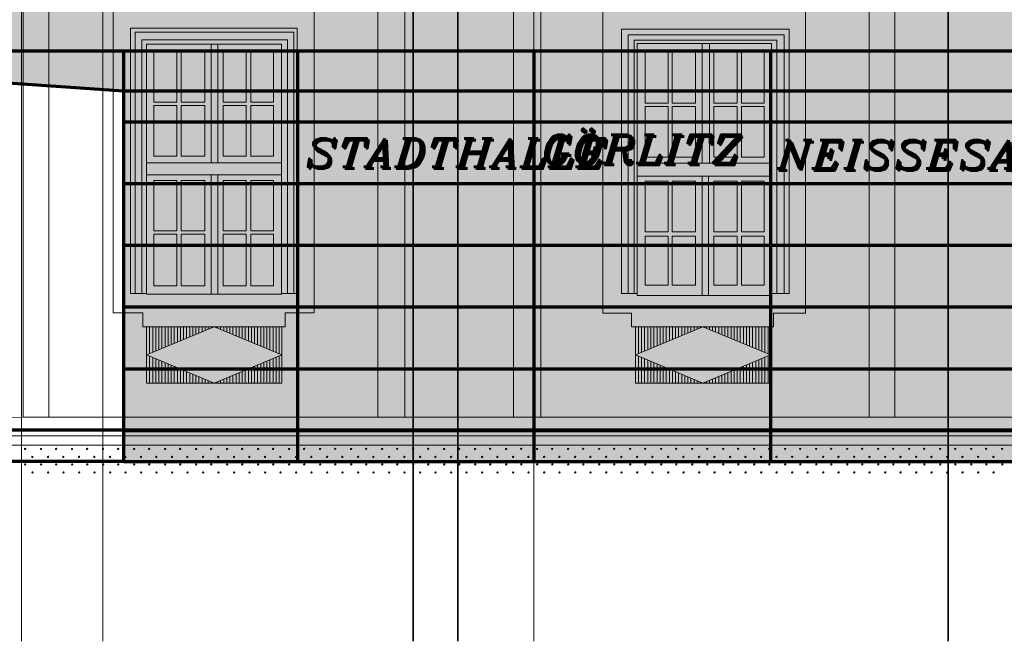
# Model space of a CAD drawing. Header units: millimetres. Extents: x -74 to 79, y 0 to 54.
# Tile 68 of 164: x -31.02 to -26.23, y 25.45 to 28.47. Entities that reach past the tile are written whole.
import ezdxf

# ---------------------------------------------------------------- set-up
doc = ezdxf.new("R2010")
doc.units = ezdxf.units.MM
for name, color, linetype, lineweight in [('10_Achsen Neubau', 7, 'Continuous', 20), ('WPG_Fassadenverkleidung', 7, 'Continuous', 20), ('WPG_Fußbodenaufbau', 7, 'Continuous', 20), ('WPG_Pfosten-Riegel-Fassade', 7, 'Continuous', 20), ('WPG_Stahlprofile', 7, 'Continuous', 20), ('WPG_Treppen', 7, 'Continuous', 20)]:
    doc.layers.add(name, color=color, linetype=linetype, lineweight=lineweight)
doc.styles.add('Italic', font='Italic', dxfattribs={"width": 1.15})

msp = doc.modelspace()

# ---------------------------------------------------------------- hatches: boundary and pattern name
at = {"layer": 'WPG_Fassadenverkleidung', "lineweight": 35, "true_color": 0xffffff}
h = msp.add_hatch(color=7, dxfattribs=at)
h.paths.add_polyline_path([(-9.7671293, 28.3153829), (-9.1654174, 28.3153829), (-9.1654174, 28.660882), (-9.9280149, 28.660882), (-9.9280149, 31.4949749), (-9.1654174, 31.4949749), (-9.1654174, 31.7089401), (-9.9280149, 31.7089401), (-9.9280149, 32.1024633), (-31.0093852, 32.1024633), (-31.0093852, 31.7089401), (-33.9185944, 31.7089401), (-33.9185944, 31.4949749), (-32.9888868, 31.4949749), (-32.9888868, 28.660882), (-33.9185944, 28.660882), (-33.9185944, 28.3153829), (-33.3168825, 28.3153829), (-32.9888868, 28.2926214), (-32.9888868, 26.3208813), (-32.8388868, 26.3208813), (-32.8388868, 28.2822121), (-30.5140928, 28.1208813), (-30.5140928, 26.3208813), (-10.4280149, 26.3208813), (-10.4280149, 28.1208813)])
h.paths.add_polyline_path([(-31.0093852, 28.660882), (-32.8388868, 28.660882), (-32.8388868, 31.4949749), (-31.0093852, 31.4949749)])
at = {"layer": 'WPG_Fassadenverkleidung', "lineweight": 35, "true_color": 0x190000}
msp.add_hatch(color=18, dxfattribs=at).paths.add_polyline_path([(-30.5140928, 28.1208813), (-33.3168825, 28.3153829), (-30.5140928, 28.3153829)])
at = {"layer": 'WPG_Fassadenverkleidung', "lineweight": 35, "true_color": 0x000000}
for points in [[(-30.5140928, 28.1208813), (-30.5140928, 28.3153829), (-33.3168825, 28.3153829)], [(-9.7671293, 28.3153829), (-30.5140928, 28.3153829), (-30.5140928, 28.1208813), (-10.4280149, 28.1208813)]]:
    msp.add_hatch(color=18, dxfattribs=at).paths.add_polyline_path(points)
at = {"layer": 'WPG_Pfosten-Riegel-Fassade', "lineweight": 35, "true_color": 0x990000}
msp.add_hatch(color=14, dxfattribs=at).paths.add_polyline_path([(-9.1654174, 28.3153829), (-33.9185944, 28.3153829), (-33.9185944, 28.660882), (-9.1654174, 28.660882)])

# ---------------------------------------------------------------- linework, layer by layer
at = {"color": 2, "linetype": 'Continuous', "lineweight": 35}
for p, q in [((-28.8888668, 34.3427933), (-28.8888668, 25.4475177)), ((-26.5049615, 34.3427933), (-26.5049615, 25.4475177))]:
    msp.add_line(p, q, dxfattribs=at)
at = {"color": 8, "linetype": 'Continuous', "lineweight": 18}
for p, q in [((-29.1455503, 26.5363456), (-29.1455503, 31.8865457)), ((-28.6174386, 31.880755), (-28.6174386, 26.5363456)), ((-26.7627477, 26.5363456), (-26.7627477, 31.880755)), ((-30.8773552, 26.5363456), (-30.8773552, 31.5257923)), ((-29.2764983, 26.5363456), (-29.2764983, 31.5286782)), ((-28.4847112, 26.5363456), (-28.4847112, 31.5280651)), ((-26.8884894, 26.5363456), (-26.8884894, 31.5280651)), ((-31.002393, 26.5363456), (-31.0016427, 30.3921556)), ((-30.5649163, 27.0441745), (-30.5649163, 28.7328418)), ((-29.5868945, 27.0441745), (-29.5868945, 28.7328418)), ((-28.1824881, 27.0416813), (-28.1824881, 28.7292115)), ((-27.1981962, 28.7292115), (-27.1981962, 27.0416813)), ((-30.480107, 28.426973), (-30.480107, 27.1384133)), ((-29.6697616, 28.426973), (-30.480107, 28.426973)), ((-30.4573283, 28.4086115), (-30.4573283, 27.1384133)), ((-29.6862625, 28.4086115), (-30.4573283, 28.4086115)), ((-29.6862625, 27.1384133), (-29.6862625, 28.4086115)), ((-29.6697616, 27.1384133), (-29.6697616, 28.426973)), ((-27.2771962, 28.4230586), (-28.0918985, 28.4230586)), ((-28.0918985, 28.4230586), (-28.0918985, 27.137785)), ((-27.3020534, 28.3957487), (-28.0608087, 28.3957487)), ((-28.0608087, 28.3957487), (-28.0608087, 27.137785)), ((-27.3020534, 27.137785), (-27.3020534, 28.3957487)), ((-27.2771962, 27.137785), (-27.2771962, 28.4230586)), ((-29.7172446, 28.3713566), (-30.4244132, 28.3713566)), ((-30.4244132, 28.3713566), (-30.4244132, 27.1349089)), ((-29.7451866, 28.3488718), (-30.4020199, 28.3488718)), ((-30.4020199, 28.3488718), (-30.4020199, 27.1349089)), ((-30.0874428, 27.7735318), (-30.0874428, 28.3488718)), ((-30.0551298, 27.7735318), (-30.0551298, 28.3488718)), ((-29.7451866, 27.1349089), (-29.7451866, 28.3488718)), ((-29.7172446, 27.1384133), (-29.7172446, 28.3713566)), ((-27.3380289, 28.3695911), (-28.0313742, 28.3695911)), ((-28.0313742, 28.3695911), (-28.0313742, 27.137785)), ((-28.0160321, 28.3527502), (-28.0160321, 27.127961)), ((-28.0160321, 28.3527502), (-27.3638519, 28.3527502)), ((-27.70059, 27.7719358), (-27.70059, 28.3527502)), ((-27.6649476, 28.3527502), (-27.6649476, 27.7719358)), ((-27.3638519, 28.3527502), (-27.3638519, 27.127961)), ((-27.3380289, 27.137785), (-27.3380289, 28.3695911)), ((-30.366937, 28.3134439), (-30.2542221, 28.3134439)), ((-30.366937, 28.0671733), (-30.366937, 28.3134439)), ((-30.2542221, 28.3134439), (-30.2542221, 28.0671733)), ((-30.2330415, 28.3134439), (-30.1188342, 28.3134439)), ((-30.2330415, 28.3134439), (-30.2330415, 28.0671733)), ((-30.1188342, 28.3134439), (-30.1188342, 28.0671733)), ((-30.0293677, 28.3134439), (-29.9169825, 28.3134439)), ((-30.0293677, 28.3134439), (-30.0293677, 28.0671733)), ((-29.9169825, 28.3134439), (-29.9169825, 28.0671733)), ((-29.8948961, 28.3134439), (-29.8948961, 28.0671733)), ((-29.8948961, 28.3134439), (-29.7845311, 28.3134439)), ((-29.7845311, 28.3134439), (-29.7845311, 28.0671733)), ((-27.9770618, 28.3130256), (-27.8662207, 28.3130256)), ((-27.9770618, 28.3130256), (-27.9770618, 28.0627599)), ((-27.8662207, 28.3130256), (-27.8662207, 28.0627599)), ((-27.8461932, 28.3130256), (-27.8461932, 28.0627599)), ((-27.8461932, 28.3130256), (-27.7332387, 28.3130256)), ((-27.7332387, 28.3130256), (-27.7332387, 28.0627599)), ((-27.6441477, 28.3130256), (-27.5307271, 28.3130256)), ((-27.6441477, 28.3130256), (-27.6441477, 28.0627599)), ((-27.5307271, 28.3130256), (-27.5307271, 28.0627599)), ((-27.5098413, 28.3130256), (-27.3986895, 28.3130256)), ((-27.5098413, 28.3130256), (-27.5098413, 28.0627599)), ((-27.3986895, 28.3130256), (-27.3986895, 28.0627599)), ((-30.2542221, 28.0671733), (-30.366937, 28.0671733)), ((-30.2330415, 28.0671733), (-30.1188342, 28.0671733)), ((-30.0293677, 28.0671733), (-29.9169825, 28.0671733)), ((-29.8948961, 28.0671733), (-29.7845311, 28.0671733)), ((-27.8662207, 28.0627599), (-27.9770618, 28.0627599)), ((-27.8461932, 28.0627599), (-27.7332387, 28.0627599)), ((-27.6441477, 28.0627599), (-27.5307271, 28.0627599)), ((-27.5098413, 28.0627599), (-27.3986895, 28.0627599)), ((-30.3667987, 28.0508682), (-30.2542221, 28.0508682)), ((-30.3667987, 27.8053767), (-30.3667987, 28.0508682)), ((-30.2542221, 28.0508682), (-30.2542221, 27.8053767)), ((-30.2330415, 28.0508682), (-30.1188342, 28.0508682)), ((-30.2330415, 28.0508682), (-30.2330415, 27.8053767)), ((-30.1188342, 28.0508682), (-30.1188342, 27.8053767)), ((-30.0293677, 28.0508682), (-29.9169825, 28.0508682)), ((-30.0293677, 28.0508682), (-30.0293677, 27.8053767)), ((-29.9169825, 28.0508682), (-29.9169825, 27.8053767)), ((-29.8948961, 28.0508682), (-29.7845311, 28.0508682)), ((-29.8948961, 28.0508682), (-29.8948961, 27.8053767)), ((-29.7845311, 28.0508682), (-29.7845311, 27.8053767)), ((-27.9770618, 28.0475397), (-27.9770618, 27.8011765)), ((-27.9770618, 28.0475397), (-27.8662207, 28.0475397)), ((-27.8662207, 28.0475397), (-27.8662207, 27.8011765)), ((-27.8461932, 28.0475397), (-27.7332387, 28.0475397)), ((-27.8461932, 28.0475397), (-27.8461932, 27.8011765)), ((-27.7332387, 28.0475397), (-27.7332387, 27.8011765)), ((-27.6441477, 28.0475397), (-27.5307271, 28.0475397)), ((-27.6441477, 28.0475397), (-27.6441477, 27.8011765)), ((-27.5307271, 28.0475397), (-27.5307271, 27.8011765)), ((-27.5098413, 28.0475397), (-27.3986895, 28.0475397)), ((-27.5098413, 28.0475397), (-27.5098413, 27.8011765)), ((-27.3986895, 28.0475397), (-27.3986895, 27.8011765)), ((-30.4020199, 27.7735318), (-29.7451866, 27.7735318)), ((-30.2542221, 27.8053767), (-30.3667987, 27.8053767)), ((-30.2330415, 27.8053767), (-30.1188342, 27.8053767)), ((-30.0293677, 27.8053767), (-29.9169825, 27.8053767)), ((-29.8948961, 27.8053767), (-29.7845311, 27.8053767)), ((-28.0160321, 27.7719358), (-27.3638519, 27.7719358)), ((-27.8662207, 27.8011765), (-27.9770618, 27.8011765)), ((-27.8461932, 27.8011765), (-27.7332387, 27.8011765)), ((-27.6441477, 27.8011765), (-27.5307271, 27.8011765)), ((-27.5098413, 27.8011765), (-27.3986895, 27.8011765)), ((-30.4020199, 27.7143088), (-29.7451866, 27.7143088)), ((-30.3667987, 27.6873782), (-30.2542221, 27.6873782)), ((-30.3667987, 27.6873782), (-30.3667987, 27.442703)), ((-30.2542221, 27.6873782), (-30.2542221, 27.442703)), ((-30.2330415, 27.6873782), (-30.1188342, 27.6873782)), ((-30.2330415, 27.6873782), (-30.2330415, 27.442703)), ((-30.1188342, 27.6873782), (-30.1188342, 27.442703)), ((-30.0874428, 27.7143088), (-30.0874428, 27.1349089)), ((-30.0551298, 27.7143088), (-30.0551298, 27.1349089)), ((-30.0293677, 27.6873782), (-29.9169825, 27.6873782)), ((-30.0293677, 27.6873782), (-30.0293677, 27.442703)), ((-29.9169825, 27.6873782), (-29.9169825, 27.442703)), ((-29.8948961, 27.6873782), (-29.7845311, 27.6873782)), ((-29.8948961, 27.6873782), (-29.8948961, 27.442703)), ((-29.7845311, 27.6873782), (-29.7845311, 27.442703)), ((-28.0160321, 27.708587), (-27.3638519, 27.708587)), ((-27.9770618, 27.6842211), (-27.9770618, 27.4378544)), ((-27.9770618, 27.6842211), (-27.8662207, 27.6842211)), ((-27.8662207, 27.6842211), (-27.8662207, 27.4378544)), ((-27.8461932, 27.6842211), (-27.7332387, 27.6842211)), ((-27.8461932, 27.6842211), (-27.8461932, 27.4378544)), ((-27.7332387, 27.6842211), (-27.7332387, 27.4378544)), ((-27.70059, 27.127961), (-27.70059, 27.708587)), ((-27.6689079, 27.708587), (-27.6689079, 27.127961)), ((-27.6441477, 27.6842211), (-27.5307271, 27.6842211)), ((-27.6441477, 27.6842211), (-27.6441477, 27.4378544)), ((-27.5307271, 27.6842211), (-27.5307271, 27.4378544)), ((-27.5098413, 27.6842211), (-27.3986895, 27.6842211)), ((-27.5098413, 27.6842211), (-27.5098413, 27.4378544)), ((-27.3986895, 27.6842211), (-27.3986895, 27.4378544)), ((-30.3667987, 27.442703), (-30.2542221, 27.442703)), ((-30.2330415, 27.442703), (-30.1188342, 27.442703)), ((-30.0293677, 27.442703), (-29.9169825, 27.442703)), ((-29.8948961, 27.442703), (-29.7845311, 27.442703)), ((-27.8662207, 27.4378544), (-27.9770618, 27.4378544)), ((-27.8461932, 27.4378544), (-27.7332387, 27.4378544)), ((-27.6441477, 27.4378544), (-27.5307271, 27.4378544)), ((-27.5098413, 27.4378544), (-27.3986895, 27.4378544)), ((-30.3667987, 27.4260464), (-30.2542221, 27.4260464)), ((-30.3667987, 27.4260464), (-30.3667987, 27.1751198)), ((-30.2542221, 27.4260464), (-30.2542221, 27.1751198)), ((-30.2330415, 27.4260464), (-30.1188342, 27.4260464)), ((-30.2330415, 27.4260464), (-30.2330415, 27.1751198)), ((-30.1188342, 27.4260464), (-30.1188342, 27.1751198)), ((-30.0293677, 27.4260464), (-29.9169825, 27.4260464)), ((-30.0293677, 27.4260464), (-30.0293677, 27.1751198)), ((-29.9169825, 27.4260464), (-29.9169825, 27.1751198)), ((-29.8948961, 27.4260464), (-29.7845311, 27.4260464)), ((-29.8948961, 27.4260464), (-29.8948961, 27.1751198)), ((-29.7845311, 27.4260464), (-29.7845311, 27.1751198)), ((-27.9770618, 27.4172705), (-27.9770618, 27.1784246)), ((-27.9770618, 27.4172705), (-27.8662207, 27.4172705)), ((-27.8662207, 27.4172705), (-27.8662207, 27.1784246)), ((-27.8461932, 27.4172705), (-27.7332387, 27.4172705)), ((-27.8461932, 27.4172705), (-27.8461932, 27.1784246)), ((-27.7332387, 27.4172705), (-27.7332387, 27.1784246)), ((-27.6441477, 27.4172705), (-27.5307271, 27.4172705)), ((-27.6441477, 27.4172705), (-27.6441477, 27.1784246)), ((-27.5307271, 27.4172705), (-27.5307271, 27.1784246)), ((-27.5098413, 27.4172705), (-27.5098413, 27.1784246)), ((-27.5098413, 27.4172705), (-27.3986895, 27.4172705)), ((-27.3986895, 27.4172705), (-27.3986895, 27.1784246)), ((-30.2542221, 27.1751198), (-30.3667987, 27.1751198)), ((-30.2330415, 27.1751198), (-30.1188342, 27.1751198)), ((-30.0293677, 27.1751198), (-29.9169825, 27.1751198)), ((-29.8948961, 27.1751198), (-29.7845311, 27.1751198)), ((-27.8662207, 27.1784246), (-27.9770618, 27.1784246)), ((-27.8461932, 27.1784246), (-27.7332387, 27.1784246)), ((-27.6441477, 27.1784246), (-27.5307271, 27.1784246)), ((-27.5098413, 27.1784246), (-27.3986895, 27.1784246)), ((-30.480107, 27.1384133), (-30.4020199, 27.1384133)), ((-30.4020199, 27.1349089), (-29.7451866, 27.1349089)), ((-29.7451866, 27.1384133), (-29.6697616, 27.1384133)), ((-28.0918985, 27.137785), (-28.0160321, 27.137785)), ((-27.3638519, 27.127961), (-28.0160321, 27.127961)), ((-27.3638519, 27.137785), (-27.2771962, 27.137785)), ((-30.5649163, 27.0441745), (-30.4191397, 27.0441745)), ((-30.4191397, 27.0441745), (-30.4191397, 26.9763454)), ((-29.7284719, 27.0441745), (-29.5868945, 27.0441745)), ((-29.7284719, 26.9763454), (-29.7284719, 27.0441745)), ((-28.1824881, 27.0416813), (-28.0434455, 27.0416813)), ((-28.0434455, 26.9766203), (-28.0434455, 27.0416813)), ((-27.3534047, 26.9766203), (-27.3534047, 27.0416813)), ((-27.3534047, 27.0416813), (-27.1981962, 27.0416813)), ((-30.4191397, 26.9763454), (-30.4018775, 26.9763454)), ((-30.4018775, 26.9763454), (-30.4018775, 26.7018156)), ((-30.072738, 26.9763454), (-30.4018775, 26.8390805)), ((-29.7435985, 26.9763454), (-30.4018775, 26.9763454)), ((-30.3868775, 26.9763454), (-30.3868775, 26.8453362)), ((-30.3718775, 26.9763454), (-30.3718775, 26.8515918)), ((-30.3568775, 26.9763454), (-30.3568775, 26.8578474)), ((-30.3418775, 26.9763454), (-30.3418775, 26.864103)), ((-30.3268775, 26.9763454), (-30.3268775, 26.8703587)), ((-30.3118775, 26.9763454), (-30.3118775, 26.8766143)), ((-30.2968775, 26.9763454), (-30.2968775, 26.8828699)), ((-30.2818775, 26.9763454), (-30.2818775, 26.8891255)), ((-30.2668775, 26.9763454), (-30.2668775, 26.8953812)), ((-30.2518775, 26.9763454), (-30.2518775, 26.9016368)), ((-30.2368775, 26.9763454), (-30.2368775, 26.9078924)), ((-30.2218775, 26.9763454), (-30.2218775, 26.914148)), ((-30.2068775, 26.9763454), (-30.2068775, 26.9204037)), ((-30.1918775, 26.9763454), (-30.1918775, 26.9266593)), ((-30.1768775, 26.9763454), (-30.1768775, 26.9329149)), ((-30.1618775, 26.9763454), (-30.1618775, 26.9391705)), ((-30.1468775, 26.9763454), (-30.1468775, 26.9454262)), ((-30.1318775, 26.9763454), (-30.1318775, 26.9516818)), ((-30.1168775, 26.9763454), (-30.1168775, 26.9579374)), ((-30.1018775, 26.9763454), (-30.1018775, 26.964193)), ((-30.0868775, 26.9763454), (-30.0868775, 26.9704487)), ((-29.7435985, 26.8390805), (-30.072738, 26.9763454)), ((-30.0718775, 26.9763454), (-30.0718775, 26.9759866)), ((-30.0568775, 26.9763454), (-30.0568775, 26.9697309)), ((-30.0418775, 26.9763454), (-30.0418775, 26.9634753)), ((-30.0268775, 26.9763454), (-30.0268775, 26.9572197)), ((-30.0118775, 26.9763454), (-30.0118775, 26.9509641)), ((-29.9968775, 26.9763454), (-29.9968775, 26.9447084)), ((-29.9818775, 26.9763454), (-29.9818775, 26.9384528)), ((-29.9668775, 26.9763454), (-29.9668775, 26.9321972)), ((-29.9518775, 26.9763454), (-29.9518775, 26.9259416)), ((-29.9368775, 26.9763454), (-29.9368775, 26.9196859)), ((-29.9218775, 26.9763454), (-29.9218775, 26.9134303)), ((-29.9068775, 26.9763454), (-29.9068775, 26.9071747)), ((-29.8918775, 26.9763454), (-29.8918775, 26.9009191)), ((-29.8768775, 26.9763454), (-29.8768775, 26.8946634)), ((-29.8618775, 26.9763454), (-29.8618775, 26.8884078)), ((-29.8468775, 26.9763454), (-29.8468775, 26.8821522)), ((-29.8318775, 26.9763454), (-29.8318775, 26.8758966)), ((-29.8168775, 26.9763454), (-29.8168775, 26.8696409)), ((-29.8018775, 26.9763454), (-29.8018775, 26.8633853)), ((-29.7868775, 26.9763454), (-29.7868775, 26.8571297)), ((-29.7718775, 26.9763454), (-29.7718775, 26.8508741)), ((-29.7568775, 26.9763454), (-29.7568775, 26.8446184)), ((-29.7435985, 26.7018156), (-29.7435985, 26.9763454)), ((-29.7435985, 26.9763454), (-29.7284719, 26.9763454)), ((-28.0249017, 26.9766203), (-28.0434455, 26.9766203)), ((-27.6967183, 26.9766203), (-28.0249017, 26.8395023)), ((-28.0249017, 26.7023843), (-28.0249017, 26.9766203)), ((-28.0249017, 26.9766203), (-27.3685349, 26.9766203)), ((-28.0099017, 26.8457694), (-28.0099017, 26.9766203)), ((-27.9949017, 26.8520366), (-27.9949017, 26.9766203)), ((-27.9799017, 26.8583037), (-27.9799017, 26.9766203)), ((-27.9649017, 26.8645709), (-27.9649017, 26.9766203)), ((-27.9499017, 26.870838), (-27.9499017, 26.9766203)), ((-27.9349017, 26.8771051), (-27.9349017, 26.9766203)), ((-27.9199017, 26.8833723), (-27.9199017, 26.9766203)), ((-27.9049017, 26.8896394), (-27.9049017, 26.9766203)), ((-27.9049017, 26.8896394), (-27.9049017, 26.9766203)), ((-27.8899017, 26.8959065), (-27.8899017, 26.9766203)), ((-27.8749017, 26.9021737), (-27.8749017, 26.9766203)), ((-27.8599017, 26.9084408), (-27.8599017, 26.9766203)), ((-27.8449017, 26.9147079), (-27.8449017, 26.9766203)), ((-27.8299017, 26.9209751), (-27.8299017, 26.9766203)), ((-27.8149017, 26.9272422), (-27.8149017, 26.9766203)), ((-27.7999017, 26.9335094), (-27.7999017, 26.9766203)), ((-27.7849017, 26.9397765), (-27.7849017, 26.9766203)), ((-27.7699017, 26.9460436), (-27.7699017, 26.9766203)), ((-27.7549017, 26.9523108), (-27.7549017, 26.9766203)), ((-27.7399017, 26.9585779), (-27.7399017, 26.9766203)), ((-27.7249017, 26.964845), (-27.7249017, 26.9766203)), ((-27.7099017, 26.9711122), (-27.7099017, 26.9766203)), ((-27.3685349, 26.8395023), (-27.6967183, 26.9766203)), ((-27.6799017, 26.9695942), (-27.6799017, 26.9766203)), ((-27.6649017, 26.9633271), (-27.6649017, 26.9766203)), ((-27.6499017, 26.9570599), (-27.6499017, 26.9766203)), ((-27.6349017, 26.9507928), (-27.6349017, 26.9766203)), ((-27.6199017, 26.9445257), (-27.6199017, 26.9766203)), ((-27.6049017, 26.9382585), (-27.6049017, 26.9766203)), ((-27.5899017, 26.9319914), (-27.5899017, 26.9766203)), ((-27.5749017, 26.9257243), (-27.5749017, 26.9766203)), ((-27.5599017, 26.9194571), (-27.5599017, 26.9766203)), ((-27.5599017, 26.9194571), (-27.5599017, 26.9766203)), ((-27.5449017, 26.91319), (-27.5449017, 26.9766203)), ((-27.5299017, 26.9069228), (-27.5299017, 26.9766203)), ((-27.5149017, 26.9006557), (-27.5149017, 26.9766203)), ((-27.4999017, 26.8943886), (-27.4999017, 26.9766203)), ((-27.4849017, 26.8881214), (-27.4849017, 26.9766203)), ((-27.4699017, 26.8818543), (-27.4699017, 26.9766203)), ((-27.4549017, 26.8755872), (-27.4549017, 26.9766203)), ((-27.4399017, 26.86932), (-27.4399017, 26.9766203)), ((-27.4249017, 26.8630529), (-27.4249017, 26.9766203)), ((-27.4099017, 26.8567858), (-27.4099017, 26.9766203)), ((-27.3949017, 26.8505186), (-27.3949017, 26.9766203)), ((-27.3799017, 26.8442515), (-27.3799017, 26.9766203)), ((-27.3685349, 26.9766203), (-27.3685349, 26.7023843)), ((-27.3685349, 26.9766203), (-27.3534047, 26.9766203)), ((-30.4018775, 26.8390805), (-30.072738, 26.7018156)), ((-30.3868775, 26.8328249), (-30.3868775, 26.7018156)), ((-30.3718775, 26.8265693), (-30.3718775, 26.7018156)), ((-30.3568775, 26.8203137), (-30.3568775, 26.7018156)), ((-30.3418775, 26.814058), (-30.3418775, 26.7018156)), ((-30.072738, 26.7018156), (-29.7435985, 26.8390805)), ((-29.8018775, 26.8147758), (-29.8018775, 26.7018156)), ((-29.7868775, 26.8210314), (-29.7868775, 26.7018156)), ((-29.7718775, 26.827287), (-29.7718775, 26.7018156)), ((-29.7568775, 26.8335426), (-29.7568775, 26.7018156)), ((-28.0249017, 26.8395023), (-27.6967183, 26.7023843)), ((-28.0099017, 26.7023843), (-28.0099017, 26.8332352)), ((-27.9949017, 26.7023843), (-27.9949017, 26.826968)), ((-27.9799017, 26.7023843), (-27.9799017, 26.8207009)), ((-27.9649017, 26.7023843), (-27.9649017, 26.8144338)), ((-27.6967183, 26.7023843), (-27.3685349, 26.8395023)), ((-27.4249017, 26.7023843), (-27.4249017, 26.8159517)), ((-27.4099017, 26.7023843), (-27.4099017, 26.8222189)), ((-27.3949017, 26.7023843), (-27.3949017, 26.828486)), ((-27.3799017, 26.7023843), (-27.3799017, 26.8347531)), ((-30.3268775, 26.8078024), (-30.3268775, 26.7018156)), ((-30.3118775, 26.8015468), (-30.3118775, 26.7018156)), ((-30.2968775, 26.7952912), (-30.2968775, 26.7018156)), ((-30.2818775, 26.7890355), (-30.2818775, 26.7018156)), ((-30.2668775, 26.7827799), (-30.2668775, 26.7018156)), ((-30.2518775, 26.7765243), (-30.2518775, 26.7018156)), ((-30.2368775, 26.7702687), (-30.2368775, 26.7018156)), ((-30.2218775, 26.764013), (-30.2218775, 26.7018156)), ((-29.9218775, 26.7647308), (-29.9218775, 26.7018156)), ((-29.9068775, 26.7709864), (-29.9068775, 26.7018156)), ((-29.8918775, 26.777242), (-29.8918775, 26.7018156)), ((-29.8768775, 26.7834976), (-29.8768775, 26.7018156)), ((-29.8618775, 26.7897533), (-29.8618775, 26.7018156)), ((-29.8468775, 26.7960089), (-29.8468775, 26.7018156)), ((-29.8318775, 26.8022645), (-29.8318775, 26.7018156)), ((-29.8168775, 26.8085201), (-29.8168775, 26.7018156)), ((-27.9499017, 26.7023843), (-27.9499017, 26.8081666)), ((-27.9349017, 26.7023843), (-27.9349017, 26.8018995)), ((-27.9199017, 26.7023843), (-27.9199017, 26.7956323)), ((-27.9049017, 26.7023843), (-27.9049017, 26.7893652)), ((-27.9049017, 26.7023843), (-27.9049017, 26.7893652)), ((-27.8899017, 26.7023843), (-27.8899017, 26.7830981)), ((-27.8749017, 26.7023843), (-27.8749017, 26.7768309)), ((-27.8599017, 26.7023843), (-27.8599017, 26.7705638)), ((-27.8449017, 26.7023843), (-27.8449017, 26.7642967)), ((-27.5449017, 26.7023843), (-27.5449017, 26.7658146)), ((-27.5299017, 26.7023843), (-27.5299017, 26.7720818)), ((-27.5149017, 26.7023843), (-27.5149017, 26.7783489)), ((-27.4999017, 26.7023843), (-27.4999017, 26.784616)), ((-27.4849017, 26.7023843), (-27.4849017, 26.7908832)), ((-27.4699017, 26.7023843), (-27.4699017, 26.7971503)), ((-27.4549017, 26.7023843), (-27.4549017, 26.8034174)), ((-27.4399017, 26.7023843), (-27.4399017, 26.8096846)), ((-30.2068775, 26.7577574), (-30.2068775, 26.7018156)), ((-30.1918775, 26.7515018), (-30.1918775, 26.7018156)), ((-30.1768775, 26.7452462), (-30.1768775, 26.7018156)), ((-30.1618775, 26.7389905), (-30.1618775, 26.7018156)), ((-30.1468775, 26.7327349), (-30.1468775, 26.7018156)), ((-30.1318775, 26.7264793), (-30.1318775, 26.7018156)), ((-30.1168775, 26.7202237), (-30.1168775, 26.7018156)), ((-30.0418775, 26.7146858), (-30.0418775, 26.7018156)), ((-30.0268775, 26.7209414), (-30.0268775, 26.7018156)), ((-30.0118775, 26.727197), (-30.0118775, 26.7018156)), ((-29.9968775, 26.7334526), (-29.9968775, 26.7018156)), ((-29.9818775, 26.7397083), (-29.9818775, 26.7018156)), ((-29.9668775, 26.7459639), (-29.9668775, 26.7018156)), ((-29.9518775, 26.7522195), (-29.9518775, 26.7018156)), ((-29.9368775, 26.7584751), (-29.9368775, 26.7018156)), ((-27.8299017, 26.7023843), (-27.8299017, 26.7580295)), ((-27.8149017, 26.7023843), (-27.8149017, 26.7517624)), ((-27.7999017, 26.7023843), (-27.7999017, 26.7454953)), ((-27.7849017, 26.7023843), (-27.7849017, 26.7392281)), ((-27.7699017, 26.7023843), (-27.7699017, 26.732961)), ((-27.7549017, 26.7023843), (-27.7549017, 26.7266938)), ((-27.7399017, 26.7023843), (-27.7399017, 26.7204267)), ((-27.7249017, 26.7023843), (-27.7249017, 26.7141596)), ((-27.6649017, 26.7023843), (-27.6649017, 26.7156775)), ((-27.6499017, 26.7023843), (-27.6499017, 26.7219447)), ((-27.6349017, 26.7023843), (-27.6349017, 26.7282118)), ((-27.6199017, 26.7023843), (-27.6199017, 26.7344789)), ((-27.6049017, 26.7023843), (-27.6049017, 26.7407461)), ((-27.5899017, 26.7023843), (-27.5899017, 26.7470132)), ((-27.5749017, 26.7023843), (-27.5749017, 26.7532803)), ((-27.5599017, 26.7023843), (-27.5599017, 26.7595475)), ((-27.5599017, 26.7023843), (-27.5599017, 26.7595475)), ((-30.4018775, 26.7018156), (-29.7435985, 26.7018156)), ((-30.1018775, 26.713968), (-30.1018775, 26.7018156)), ((-30.0868775, 26.7077124), (-30.0868775, 26.7018156)), ((-30.0718775, 26.7021745), (-30.0718775, 26.7018156)), ((-30.0568775, 26.7084301), (-30.0568775, 26.7018156)), ((-27.3685349, 26.7023843), (-28.0249017, 26.7023843)), ((-27.7099017, 26.7023843), (-27.7099017, 26.7078924)), ((-27.6799017, 26.7023843), (-27.6799017, 26.7094104)), ((-31.5319612, 26.531305), (-31.002393, 26.5363456)), ((-31.002393, 26.5363456), (-30.8773552, 26.5363456)), ((-30.8773552, 26.5363456), (-29.2764983, 26.5363456)), ((-29.2764983, 26.5363456), (-29.1455503, 26.5363456)), ((-29.1455503, 26.5363456), (-28.6174386, 26.5363456)), ((-28.6174386, 26.5363456), (-28.4847112, 26.5363456)), ((-28.4847112, 26.5363456), (-26.8884894, 26.5363456)), ((-26.8884894, 26.5363456), (-26.0253322, 26.5363456)), ((-25.7101371, 26.4468901), (-34.1777368, 26.4468901)), ((-34.1777368, 26.4008813), (-21.1383452, 26.4008813))]:
    msp.add_line(p, q, dxfattribs=at)
for centre in [(-30.99254, 26.3824898), (-30.9149038, 26.3823391), (-30.8417901, 26.3824898), (-30.7641538, 26.3823391), (-30.6910401, 26.3824898), (-30.6134038, 26.3823391), (-30.5402901, 26.3824898), (-30.4626538, 26.3823391), (-30.3895401, 26.3824898), (-30.3119038, 26.3823391), (-30.2387901, 26.3824898), (-30.1611538, 26.3823391), (-30.0880401, 26.3824898), (-30.0104038, 26.3823391), (-29.9372901, 26.3824898), (-29.8596538, 26.3823391), (-29.7865401, 26.3824898), (-29.7089038, 26.3823391), (-29.63579, 26.3824898), (-29.5581538, 26.3823391), (-29.4850401, 26.3824898), (-29.4074038, 26.3823391), (-29.3342901, 26.3824898), (-29.2566538, 26.3823391), (-29.1835401, 26.3824898), (-29.1059038, 26.3823391), (-29.0327901, 26.3824898), (-28.9551538, 26.3823391), (-28.88204, 26.3824898), (-28.8044038, 26.3823391), (-28.7312901, 26.3824898), (-28.6536538, 26.3823391), (-28.5805401, 26.3824898), (-28.5029038, 26.3823391), (-28.4297901, 26.3824898), (-28.3521538, 26.3823391), (-28.27904, 26.3824898), (-28.2014038, 26.3823391), (-28.1282901, 26.3824898), (-28.0506538, 26.3823391), (-27.9775401, 26.3824898), (-27.8999038, 26.3823391), (-27.8267901, 26.3824898), (-27.7491538, 26.3823391), (-27.6760401, 26.3824898), (-27.5984038, 26.3823391), (-27.52529, 26.3824898), (-27.4476538, 26.3823391), (-27.3745401, 26.3824898), (-27.2969038, 26.3823391), (-27.2237901, 26.3824898), (-27.1461538, 26.3823391), (-27.0730401, 26.3824898), (-26.9954038, 26.3823391), (-26.92229, 26.3824898), (-26.8446538, 26.3823391), (-26.7715401, 26.3824898), (-26.6939038, 26.3823391), (-26.6207901, 26.3824898), (-26.5431538, 26.3823391), (-26.4700401, 26.3824898), (-26.3924038, 26.3823391), (-26.3192901, 26.3824898), (-26.2416538, 26.3823391), (-30.9574153, 26.3435963), (-30.8809851, 26.3435963), (-30.8066653, 26.3435963), (-30.7302351, 26.3435963), (-30.6559153, 26.3435963), (-30.5794851, 26.3435963), (-30.5051653, 26.3435963), (-30.4287351, 26.3435963), (-30.3544153, 26.3435963), (-30.2779851, 26.3435963), (-30.2036653, 26.3435963), (-30.1272351, 26.3435963), (-30.0529153, 26.3435963), (-29.9764851, 26.3435963), (-29.9021653, 26.3435963), (-29.8257351, 26.3435963), (-29.7514153, 26.3435963), (-29.6749851, 26.3435963), (-29.6006653, 26.3435963), (-29.5242351, 26.3435963), (-29.4499153, 26.3435963), (-29.3734851, 26.3435963), (-29.2991653, 26.3435963), (-29.2227351, 26.3435963), (-29.1484153, 26.3435963), (-29.0719851, 26.3435963), (-28.9976653, 26.3435963), (-28.9212351, 26.3435963), (-28.8469153, 26.3435963), (-28.7704851, 26.3435963), (-28.6961653, 26.3435963), (-28.6197351, 26.3435963), (-28.5454153, 26.3435963), (-28.4689851, 26.3435963), (-28.3946653, 26.3435963), (-28.3182351, 26.3435963), (-28.2439153, 26.3435963), (-28.1674851, 26.3435963), (-28.0931653, 26.3435963), (-28.0167351, 26.3435963), (-27.9424153, 26.3435963), (-27.8659851, 26.3435963), (-27.7916653, 26.3435963), (-27.7152351, 26.3435963), (-27.6409153, 26.3435963), (-27.5644851, 26.3435963), (-27.4901653, 26.3435963), (-27.4137351, 26.3435963), (-27.3394153, 26.3435963), (-27.2629851, 26.3435963), (-27.1886653, 26.3435963), (-27.1122351, 26.3435963), (-27.0379153, 26.3435963), (-26.9614851, 26.3435963), (-26.8871653, 26.3435963), (-26.8107351, 26.3435963), (-26.7364153, 26.3435963), (-26.6599851, 26.3435963), (-26.5856653, 26.3435963), (-26.5092351, 26.3435963), (-26.4349153, 26.3435963), (-26.3584851, 26.3435963), (-26.2841653, 26.3435963), (-30.9917863, 26.3072655), (-30.9141501, 26.3071148), (-30.8410363, 26.3072655), (-30.7634001, 26.3071148), (-30.6902863, 26.3072655), (-30.6126501, 26.3071148), (-30.5395363, 26.3072655), (-30.4619001, 26.3071148), (-30.3887864, 26.3072655), (-30.3111501, 26.3071148), (-30.2380363, 26.3072655), (-30.1604001, 26.3071148), (-30.0872863, 26.3072655), (-30.0096501, 26.3071148), (-29.9365363, 26.3072655), (-29.8589001, 26.3071148), (-29.7857864, 26.3072655), (-29.7081501, 26.3071148), (-29.6350363, 26.3072655), (-29.5574001, 26.3071148), (-29.4842863, 26.3072655), (-29.4066501, 26.3071148), (-29.3335363, 26.3072655), (-29.2559001, 26.3071148), (-29.1827863, 26.3072655), (-29.1051501, 26.3071148), (-29.0320364, 26.3072655), (-28.9544001, 26.3071148), (-28.8812863, 26.3072655), (-28.8036501, 26.3071148), (-28.7305363, 26.3072655), (-28.6529001, 26.3071148), (-28.5797863, 26.3072655), (-28.5021501, 26.3071148), (-28.4290363, 26.3072655), (-28.3514001, 26.3071148), (-28.2782864, 26.3072655), (-28.2006501, 26.3071148), (-28.1275363, 26.3072655), (-28.0499001, 26.3071148), (-27.9767863, 26.3072655), (-27.8991501, 26.3071148), (-27.8260363, 26.3072655), (-27.7484001, 26.3071148), (-27.6752864, 26.3072655), (-27.5976501, 26.3071148), (-27.5245363, 26.3072655), (-27.4469001, 26.3071148), (-27.3737863, 26.3072655), (-27.2961501, 26.3071148), (-27.2230363, 26.3072655), (-27.1454001, 26.3071148), (-27.0722863, 26.3072655), (-26.9946501, 26.3071148), (-26.9215364, 26.3072655), (-26.8439001, 26.3071148), (-26.7707863, 26.3072655), (-26.6931501, 26.3071148), (-26.6200363, 26.3072655), (-26.5424001, 26.3071148), (-26.4692863, 26.3072655), (-26.3916501, 26.3071148), (-26.3185364, 26.3072655), (-26.2409001, 26.3071148), (-30.9565108, 26.2683721), (-30.8802313, 26.2683721), (-30.8057608, 26.2683721), (-30.7294813, 26.2683721), (-30.6550108, 26.2683721), (-30.5787313, 26.2683721), (-30.5042608, 26.2683721), (-30.4279814, 26.2683721), (-30.3535108, 26.2683721), (-30.2772313, 26.2683721), (-30.2027608, 26.2683721), (-30.1264813, 26.2683721), (-30.0520108, 26.2683721), (-29.9757313, 26.2683721), (-29.9012608, 26.2683721), (-29.8249813, 26.2683721), (-29.7505108, 26.2683721), (-29.6742313, 26.2683721), (-29.5997608, 26.2683721), (-29.5234813, 26.2683721), (-29.4490108, 26.2683721), (-29.3727313, 26.2683721), (-29.2982608, 26.2683721), (-29.2219813, 26.2683721), (-29.1475108, 26.2683721), (-29.0712313, 26.2683721), (-28.9967608, 26.2683721), (-28.9204813, 26.2683721), (-28.8460108, 26.2683721), (-28.7697313, 26.2683721), (-28.6952608, 26.2683721), (-28.6189813, 26.2683721), (-28.5445108, 26.2683721), (-28.4682313, 26.2683721), (-28.3937608, 26.2683721), (-28.3174813, 26.2683721), (-28.2430108, 26.2683721), (-28.1667313, 26.2683721), (-28.0922608, 26.2683721), (-28.0159813, 26.2683721), (-27.9415108, 26.2683721), (-27.8652313, 26.2683721), (-27.7907608, 26.2683721), (-27.7144813, 26.2683721), (-27.6400108, 26.2683721), (-27.5637313, 26.2683721), (-27.4892608, 26.2683721), (-27.4129813, 26.2683721), (-27.3385108, 26.2683721), (-27.2622313, 26.2683721), (-27.1877608, 26.2683721), (-27.1114813, 26.2683721), (-27.0370108, 26.2683721), (-26.9607313, 26.2683721), (-26.8862608, 26.2683721), (-26.8099813, 26.2683721), (-26.7355108, 26.2683721), (-26.6592313, 26.2683721), (-26.5847608, 26.2683721), (-26.5084813, 26.2683721), (-26.4340108, 26.2683721), (-26.3577313, 26.2683721), (-26.2832608, 26.2683721)]:
    msp.add_circle(centre, 0.003015, dxfattribs=at)
at = {"layer": '10_Achsen Neubau', "color": 2, "linetype": 'Continuous', "lineweight": 35}
msp.add_line((-29.1049211, 33.6931549), (-29.1049211, 25.4475177), dxfattribs=at)
at = {"layer": '10_Achsen Neubau', "color": 7, "linetype": 'Continuous', "lineweight": 18}
for p, q in [((-31.0093852, 25.4475177), (-31.0093852, 33.1025381)), ((-30.6136728, 25.4475177), (-30.6138868, 33.1024795)), ((-28.5187001, 25.4475177), (-28.5187001, 33.1025381))]:
    msp.add_line(p, q, dxfattribs=at)
at = {"layer": 'WPG_Fassadenverkleidung', "color": 9, "linetype": 'Continuous', "lineweight": 0}
for p, q in [((-30.5140928, 28.1208813), (-33.3168825, 28.3153829)), ((-33.3168825, 28.3153829), (-30.5140928, 28.3153829)), ((-30.5140928, 28.3153829), (-33.3168825, 28.3153829)), ((-33.3168825, 28.3153829), (-30.5140928, 28.1208813)), ((-9.7671293, 28.3153829), (-30.5140928, 28.3153829)), ((-30.5140928, 28.3153829), (-30.5140928, 28.1208813)), ((-30.5140928, 28.3153829), (-9.7671293, 28.3153829)), ((-30.5140928, 28.1208813), (-30.5140928, 28.3153829)), ((-30.5140928, 28.3153829), (-30.5140928, 28.1208813)), ((-30.5140928, 28.1208813), (-30.5140928, 28.3153829)), ((-32.8388868, 28.2822121), (-30.5140928, 28.1208813)), ((-30.5140928, 28.1208813), (-30.5140928, 26.3208813)), ((-30.5140928, 28.1208813), (-10.4280149, 28.1208813)), ((-30.5140928, 26.3208813), (-30.5140928, 28.1208813)), ((-30.5140928, 26.3208813), (-10.4280149, 26.3208813)), ((-10.4280149, 26.3208813), (-30.5140928, 26.3208813))]:
    msp.add_line(p, q, dxfattribs=at)
at = {"layer": 'WPG_Fassadenverkleidung', "color": 1, "linetype": 'Continuous', "lineweight": 70}
for p, q in [((-30.5140928, 28.1208813), (-33.3168825, 28.3153829)), ((-30.5140928, 28.3153829), (-30.5140928, 26.3208813)), ((-29.6687001, 28.3153829), (-29.6687001, 26.3208813)), ((-28.5187117, 28.3153829), (-28.5187117, 26.3208813)), ((-27.3687117, 28.3153829), (-27.3687117, 26.3208813)), ((-10.4280149, 28.1208813), (-30.5140928, 28.1208813)), ((-22.7687117, 27.9708813), (-30.5140928, 27.9708813)), ((-22.7687117, 27.6708813), (-30.5140928, 27.6708813)), ((-22.7687117, 27.3708813), (-30.5140928, 27.3708813)), ((-22.7687117, 27.0708813), (-30.5140928, 27.0708813)), ((-22.7687117, 26.7708813), (-30.5140928, 26.7708813)), ((-22.7687117, 26.4708813), (-30.5140928, 26.4708813))]:
    msp.add_line(p, q, dxfattribs=at)
at = {"layer": 'WPG_Fußbodenaufbau', "color": 1, "linetype": 'Continuous', "lineweight": 70}
for q in [(-34.8098786, 26.3208813), (-10.4280149, 26.3208813)]:
    msp.add_line((-30.5140928, 26.3208813), q, dxfattribs=at)
at = {"layer": 'WPG_Pfosten-Riegel-Fassade', "color": 9, "linetype": 'Continuous', "lineweight": 0}
msp.add_line((-9.1654174, 28.3153829), (-33.9185944, 28.3153829), dxfattribs=at)
at = {"layer": 'WPG_Pfosten-Riegel-Fassade', "color": 1, "linetype": 'Continuous', "lineweight": 70}
msp.add_line((-9.1654174, 28.3153829), (-33.9185944, 28.3153829), dxfattribs=at)
at = {"layer": 'WPG_Treppen', "color": 1, "linetype": 'Continuous', "lineweight": 70}
msp.add_line((-34.8098786, 26.4758813), (-8.5907793, 26.4758813), dxfattribs=at)

# ---------------------------------------------------------------- texts
at = {"layer": 'WPG_Stahlprofile', "color": 1, "lineweight": 70, "style": 'Italic', "width": 1.15}
for s, p in [('GÖRLITZ', (-28.4818763, 27.7716131)), ('GÖRLITZ', (-28.4730375, 27.7627742)), ('STADTHALLE', (-29.6300754, 27.7539969)), ('STADTHALLE', (-29.6212366, 27.7451581)), ('NEISSESAAL', (-27.3360055, 27.7450458)), ('NEISSESAAL', (-27.3271666, 27.736207))]:
    msp.add_text(s, height=0.1375, dxfattribs=at).set_placement(p)

doc.saveas('drawing.dxf')
